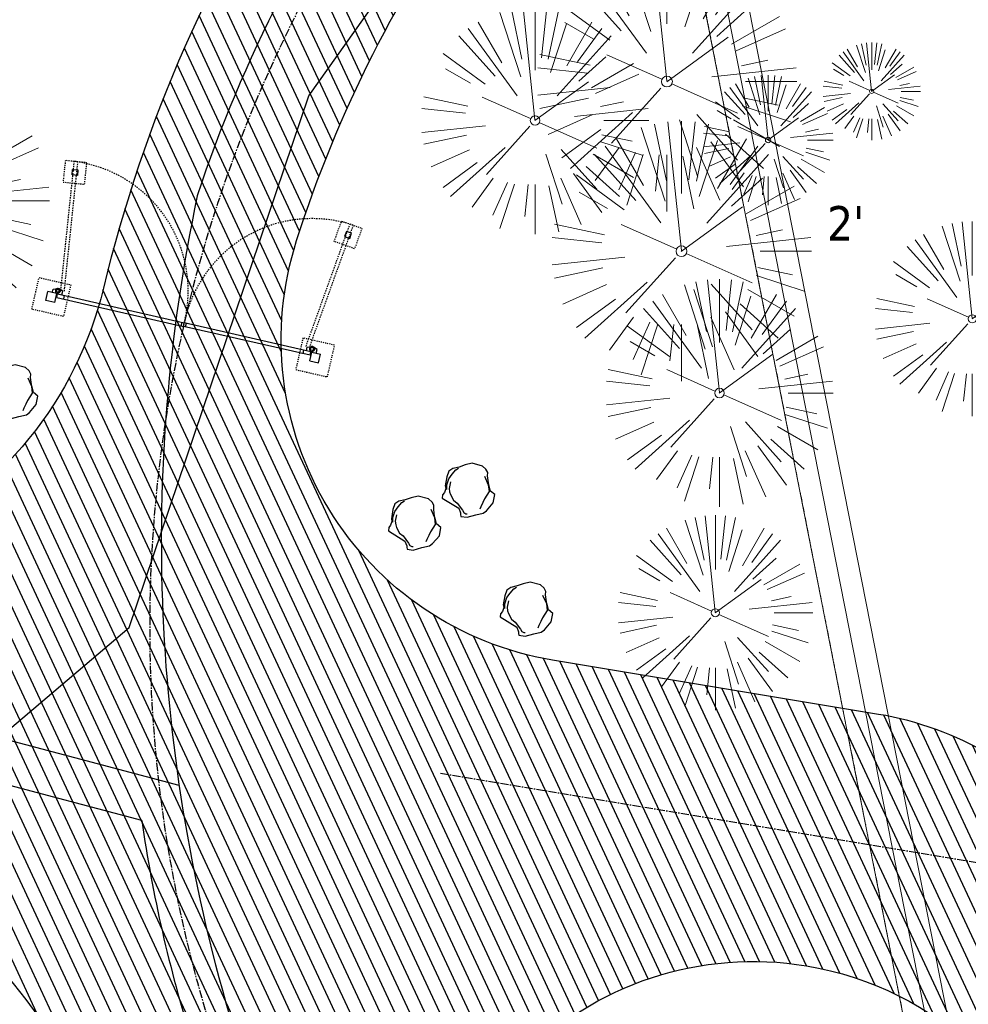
# Model space of a CAD drawing. Header units: feet. Extents: x 1134296 to 1140710, y 647902 to 649877.
# Tile 15 of 66: x 1134699 to 1134786, y 648396 to 648487. Entities that reach past the tile are written whole.
import ezdxf
from ezdxf.lldxf.tags import DXFTag

# ---------------------------------------------------------------- set-up
doc = ezdxf.new("R2010")
doc.units = ezdxf.units.FT
doc.header["$MEASUREMENT"] = 0
for name, pattern in [('CENTER2', [1.125, 0.75, -0.125, 0.125, -0.125]), ('DASHED4', [0.1875, 0.125, -0.0625]), ('DASHED8', [0.09375, 0.0625, -0.03125]), ('PHANTOM2', [1.25, 0.625, -0.125, 0.125, -0.125, 0.125, -0.125])]:
    doc.linetypes.add(name, pattern=pattern)
for name, color, linetype in [('C-FENCE-FOOTING', 7, 'DASHED8'), ('C-PRKG-ASPH', 5, 'Continuous'), ('C-ROAD-ASPHALT', 1, 'Continuous'), ('C-ROAD-CNTR', 1, 'CENTER2'), ('C-SITE-GATE', 1, 'Continuous'), ('C-UTIL-ELEC-MEP', 7, 'UGE (.5x)'), ('C-UTIL-WATER-MEP', 7, 'WATER (.5x)'), ('G-TEXT-ST02', 2, 'Continuous'), ('G-XREF', 7, 'Continuous'), ('L-BARRIERROCK', 6, 'Continuous')]:
    doc.layers.add(name, color=color, linetype=linetype)
for name, color, linetype, lineweight in [('V-SITE-ROCK', 8, 'Continuous', 18), ('V-SITE-VEGE', 8, 'Continuous', 18), ('V-UTIL-WATR-LINE', 8, 'WATER', 15)]:
    doc.layers.add(name, color=color, linetype=linetype, lineweight=lineweight)
doc.styles.add('SEI Annotative', font='tahoma.ttf', dxfattribs={"height": 0.1})
doc.styles.get("Standard").update_dxf_attribs({"font": 'arial.ttf'})
tags = doc.linetypes.add('UGE (.5x)', pattern='A,0.75,-0.2,["UGE",Standard,S=0.08,R=0,X=-0.1,Y=-0.04],-0.2', length=1.15).pattern_tags.tags
tags[6] = DXFTag(74, 10)
tags = doc.linetypes.add('WATER', pattern='A,1.5,-0.2,["W",Standard,S=0.08,R=0,X=-0.1,Y=-0.04],-0.05', length=1.75).pattern_tags.tags
tags[6] = DXFTag(74, 10)
tags = doc.linetypes.add('WATER (.5x)', pattern='A,0.75,-0.2,["W",Standard,S=0.08,R=0,X=-0.1,Y=-0.04],-0.05', length=1).pattern_tags.tags
tags[6] = DXFTag(74, 10)
pattern_1 = [(115, (0, 0), (-1.132884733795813, -0.5282728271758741), [])]

# ---------------------------------------------------------------- blocks, each defined once
blk = doc.blocks.new('V-SITE-VEGE-Coniferious Tree 2')
at = {"color": 0, "linetype": 'ByBlock'}
for p, q in [((-0.0003172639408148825, 0.0025937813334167), (-0.05229705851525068, 0.4972664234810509)), ((-3.601054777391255e-05, 0.2219193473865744), (-3.601054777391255e-05, 0.5000060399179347)), ((0.02890183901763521, 0.2753366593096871), (0.05222503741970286, 0.4972664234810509)), ((-0.06264093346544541, 0.1926377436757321), (-0.1545378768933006, 0.4755369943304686)), ((-0.0574950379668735, 0.2703678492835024), (-0.1039851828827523, 0.4890788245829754)), ((0.0571938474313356, 0.2692740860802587), (0.1039131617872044, 0.4890788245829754)), ((-0.1460065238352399, 0.2528363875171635), (-0.2500390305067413, 0.4330260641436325)), ((0.06850648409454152, 0.2109817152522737), (0.1382469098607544, 0.425630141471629)), ((0.139142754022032, 0.2410654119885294), (0.2499670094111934, 0.4330260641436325)), ((-0.07913071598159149, 0.1088658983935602), (-0.2939353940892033, 0.4045257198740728)), ((0.1868724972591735, 0.2572635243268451), (0.2938633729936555, 0.4045257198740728)), ((-0.1756943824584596, 0.1950752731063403), (-0.3346129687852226, 0.3715878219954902)), ((0.09777767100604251, 0.108636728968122), (0.3345409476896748, 0.3715878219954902)), ((-0.2201011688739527, 0.1598873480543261), (-0.4045617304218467, 0.2938993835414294)), ((0.1919663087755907, 0.1728666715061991), (0.3115823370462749, 0.2805763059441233)), ((0.2487690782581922, 0.143647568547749), (0.4329900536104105, 0.2500030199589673)), ((-0.2844040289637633, 0.1641894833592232), (-0.393144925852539, 0.2269610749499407)), ((0.2658942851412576, 0.1183972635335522), (0.4567507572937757, 0.2033670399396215)), ((-0.0009318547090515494, -0.0006770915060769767), (0.2349564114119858, 0.1707208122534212)), ((-0.2961437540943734, 0.06292784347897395), (-0.4891148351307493, 0.1039491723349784)), ((-0.01992166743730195, 0.008854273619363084), (-0.2318825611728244, 0.1032199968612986)), ((0.2872695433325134, 0.06106323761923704), (0.3884790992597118, 0.08257391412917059)), ((-0.3060292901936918, 0.03215663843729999), (-0.4973024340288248, 0.05226104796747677)), ((0.173080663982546, 0.01818771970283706), (0.497230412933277, 0.05226104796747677)), ((0.3024988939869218, 0), (0.4999700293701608, 0)), ((-0.2182782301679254, -0.02292736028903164), (-0.4973024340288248, -0.05226104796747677)), ((-0.02300503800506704, -0.02554197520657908), (-0.2137781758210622, -0.2373882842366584)), ((0.01849546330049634, -0.008260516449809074), (0.2719985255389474, -0.1211160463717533)), ((-0.302185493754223, -0.0642195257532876), (-0.4891148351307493, -0.1039491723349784)), ((0.2936342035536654, -0.06241742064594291), (0.4274066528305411, -0.09084484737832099)), ((0.2891445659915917, -0.09395946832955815), (0.4755009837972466, -0.1545018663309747)), ((-0.2881436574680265, -0.1282723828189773), (-0.4568227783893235, -0.2033670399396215)), ((-0.1320480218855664, -0.1188660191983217), (-0.3716238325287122, -0.3345769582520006)), ((0.04781873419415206, -0.1473038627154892), (0.1192466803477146, -0.3671294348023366)), ((0.1143820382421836, -0.1271057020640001), (0.2718110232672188, -0.301920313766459)), ((0.2555295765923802, -0.1475434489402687), (0.4329900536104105, -0.2500030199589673)), ((-0.254528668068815, -0.1848980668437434), (-0.4045617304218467, -0.2938993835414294)), ((0.2253521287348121, -0.2029399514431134), (0.3715518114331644, -0.3345769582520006)), ((-0.1842986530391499, -0.2536176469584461), (-0.2766747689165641, -0.3807650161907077)), ((0.1131111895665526, -0.2541280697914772), (0.2033310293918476, -0.4567867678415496)), ((0.1688618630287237, -0.2324611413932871), (0.2938633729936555, -0.4045257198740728)), ((-0.1213812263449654, -0.2725449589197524), (-0.1855903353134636, -0.4167758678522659)), ((-0.09098502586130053, -0.2799408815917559), (-0.1545378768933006, -0.4755369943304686)), ((-0.02966136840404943, -0.2817638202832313), (-0.04434904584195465, -0.4216092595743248)), ((-3.601054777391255e-05, -0.2817638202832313), (-3.601054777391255e-05, -0.5000060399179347)), ((0.06104806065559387, -0.2873055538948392), (0.1039131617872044, -0.4890788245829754))]:
    blk.add_line(p, q, dxfattribs=at)
blk.add_circle((-3.601054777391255e-05, 0), 0.02083358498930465)
blk = doc.blocks.new('C_XBASE-PACTOLA_02403811')
at = {"layer": 'V-UTIL-WATR-LINE', "flags": 128}
for points in [[(1134858.557610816, 648010.4898877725), (1134826.551, 648169.775), (1134826.363, 648170.821), (1134717.163755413, 648725.1374681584), (1134629.625, 649043.227), (1134625.054, 649060.913), (1134616.072228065, 649112.68400944), (1134604.908, 649127.2305)], [(1134860.518417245, 648010.8838904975), (1134828.515838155, 648170.1489383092), (1134828.328508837, 648171.1912067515), (1134719.111722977, 648725.5967178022), (1134719.100313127, 648725.6381777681)]]:
    blk.add_lwpolyline(points, dxfattribs=at)
at = {"layer": 'V-UTIL-WATR-LINE', "ltscale": 0.75, "flags": 128}
blk.add_lwpolyline([(1134856.596804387, 648010.0958850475), (1134824.586161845, 648169.4010616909), (1134824.397491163, 648170.4507932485), (1134715.215787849, 648724.6782185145), (1134627.692539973, 649042.7114006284), (1134623.097313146, 649060.4911384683), (1134614.185837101, 649111.8569618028), (1134603.321415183, 649126.0128183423)], dxfattribs=at)
at = {"layer": 'V-UTIL-WATR-LINE', "linetype": 'PHANTOM2', "ltscale": 0.75, "flags": 128}
blk.add_lwpolyline([(1134856.596804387, 648010.0958850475), (1134824.586161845, 648169.4010616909), (1134824.397491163, 648170.4507932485), (1134715.215787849, 648724.6782185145), (1134627.692539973, 649042.7114006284), (1134623.097313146, 649060.4911384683), (1134614.185837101, 649111.8569618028), (1134603.321415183, 649126.0128183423)], dxfattribs=at)
at = {"layer": 'V-SITE-VEGE', "rotation": 8.537736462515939e-07}
for p, xscale, yscale, zscale in [((1134758.344, 648481.228), 23.99971008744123, 23.99971008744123, 23.99971008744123), ((1134689.329, 648470.22), 23.99971008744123, 23.99971008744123, 23.99971008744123), ((1134767.684, 648475.832), 11.99985504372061, 11.99985504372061, 11.99985504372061), ((1134759.685, 648465.563), 23.99971008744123, 23.99971008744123, 23.99971008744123)]:
    blk.add_blockref('V-SITE-VEGE-Coniferious Tree 2', p, dxfattribs=dict(at, xscale=xscale, yscale=yscale, zscale=zscale))
at = {"layer": 'V-SITE-VEGE'}
for p, xscale, yscale, zscale in [((1134746.162, 648477.634), 20.99974632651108, 20.99974632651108, 20.99974632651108), ((1134777.25, 648480.322), 8.999891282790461, 8.999891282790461, 8.999891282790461), ((1134786.542, 648459.321), 17.99978256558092, 17.99978256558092, 17.99978256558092), ((1134763.197, 648452.473), 20.99974632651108, 20.99974632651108, 20.99974632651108), ((1134762.813, 648432.187), 17.99978256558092, 17.99978256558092, 17.99978256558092)]:
    blk.add_blockref('V-SITE-VEGE-Coniferious Tree 2', p, dxfattribs=dict(at, xscale=xscale, yscale=yscale, zscale=zscale))
at = {"layer": 'V-SITE-ROCK', "style": 'SEI Annotative'}
blk.add_text("2'", height=3.2, dxfattribs=at).set_placement((1134773.132731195, 648466.5317688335))
blk = doc.blocks.new("5'_BarrierRock")
at = {"layer": 'L-BARRIERROCK', "flags": 128}
for points in [[(3.796977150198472, 25.21031587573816), (-3.971151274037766, 23.41838866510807), (-10.84293678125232, 21.02912666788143), (-17.7147222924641, 19.53586684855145), (-22.19627771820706, 16.54930863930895), (-24.28770915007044, 10.27760197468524), (-26.0803419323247, 0.1233349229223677), (-25.48279766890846, -2.863184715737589), (-26.97668484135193, -7.044335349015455), (-29.06806322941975, -9.732226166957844), (-29.36686187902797, -13.31608058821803), (-11.14168239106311, -24.66494006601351), (-9.05030400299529, -29.74205430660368), (-9.05030400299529, -31.53398151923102), (-8.751505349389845, -33.62457612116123), (-1.87971984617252, -34.52053972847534), (7.680988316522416, -31.83264891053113), (16.04666099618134, -30.04072169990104), (19.63192655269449, -27.3528308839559), (27.10125632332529, -18.69186222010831), (28.89388910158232, -9.433597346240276), (24.11353502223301, -5.551075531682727), (22.02210359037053, 1.616633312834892), (21.42455933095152, 6.096412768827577), (20.82701507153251, 11.17356558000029), (21.12581372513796, 15.05604882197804), (19.03438229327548, 18.63990324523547), (15.15031808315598, 22.22375766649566), (3.796977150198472, 25.21031587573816)], [(-24.28770915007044, -3.759148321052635), (-24.28770915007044, 1.317965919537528), (-22.19627771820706, 8.187007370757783), (-18.61101215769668, 13.26412161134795), (-14.42820234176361, 18.04260703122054), (-11.44048104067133, 19.83453424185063)], [(-20.40364493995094, 4.603152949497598), (-21.8975321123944, -2.56455589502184), (-21.29998785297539, -6.447039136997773), (-20.40364493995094, -9.433597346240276), (-17.11717803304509, -15.70534258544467), (-12.93431516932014, -18.99052961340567), (-6.958872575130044, -26.75553466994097), (-5.46498540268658, -29.44342548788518), (-3.373607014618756, -30.63801791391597), (-1.87971984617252, -30.63801791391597)], [(17.54049512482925, 10.8748981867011), (21.62729471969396, 1.526720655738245), (22.61964785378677, -6.148371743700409), (17.24174951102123, -14.21204419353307), (15.44911673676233, -18.39319482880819), (13.35768530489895, -22.87301285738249), (12.1625967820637, -25.56090367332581)]]:
    blk.add_lwpolyline(points, dxfattribs=at)
blk = doc.blocks.new('C_PBASE-PACTOLA_02403811')
at = {"layer": 'C-FENCE-FOOTING', "linetype": 'DASHED8', "ltscale": 0.5}
for points in [[(1134702.7844033, 648473.9424228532), (1134702.575894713, 648471.9533215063), (1134704.56499606, 648471.7448129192), (1134704.773504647, 648473.7339142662)], [(1134730.17270929, 648467.6750741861), (1134729.495421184, 648465.7932450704), (1134727.613592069, 648466.4705331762), (1134728.290880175, 648468.3523622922)], [(1134703.284810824, 648462.4646065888), (1134702.615609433, 648459.5401973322), (1134699.691200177, 648460.2093987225), (1134700.360401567, 648463.1338079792)], [(1134724.730478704, 648457.5571297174), (1134724.061277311, 648454.6327204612), (1134726.985686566, 648453.9635190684), (1134727.654887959, 648456.8879283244)]]:
    blk.add_lwpolyline(points, close=True, dxfattribs=at)
at = {"layer": 'C-ROAD-ASPHALT'}
for points in [[(1134908.591667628, 648295.0830355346), (1134902.184156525, 648308.9168658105, -0.3857361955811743), (1134904.185026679, 648315.3273695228, 0.505251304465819), (1134911.81168753, 648388.9938571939, -0.385736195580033), (1134911.166532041, 648395.6783028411), (1134920.272188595, 648407.9060613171, 0.1193298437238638), (1134891.694190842, 648420.0744804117), (1134806.6862802, 648434.2302502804), (1134804.222364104, 648419.4339967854, -0.4142135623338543), (1134798.46897424, 648415.3232176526, -0.09206076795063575), (1134788.173461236, 648419.0651973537, 0.0920607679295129), (1134777.877948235, 648422.8071770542), (1134747.786053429, 648427.818168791, -0.457206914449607), (1134724.139640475, 648466.5491939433, -0.1597602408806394), (1134766.878830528, 648525.6151487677), (1134870.936117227, 648601.0988607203, 0.1112368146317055), (1134916.811965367, 648653.2299950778), (1134952.321656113, 648718.215074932, 0.01915469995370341)], [(1134742.07570745, 648205.3474165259, -0.3616510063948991), (1134727.411149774, 648247.6528264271, 0.1404834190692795), (1134736.889002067, 648364.0920688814, -0.5249805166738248), (1134771.231154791, 648399.5835374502, -0.3046973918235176), (1134795.562167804, 648376.6182453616), (1134801.464805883, 648350.5583730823, 0.1721831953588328), (1134817.907219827, 648324.5505255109, -0.3857361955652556), (1134819.03336879, 648317.9301155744), (1134810.834437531, 648305.0767664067)]]:
    blk.add_lwpolyline(points, format="xyb", dxfattribs=at)
for points in [[(1134633.649625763, 648994.1535019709), (1134723.234794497, 649000.6014174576, -0.3003133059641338), (1134907.703644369, 648897.0203221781), (1134943.5624042, 648827.4079753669, -0.2429416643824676), (1134943.472635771, 648735.6471404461, -0.01448214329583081), (1134938.281078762, 648725.8872446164), (1134902.771388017, 648660.9021647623, -0.1112368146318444), (1134861.541195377, 648614.0501326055), (1134757.483908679, 648538.5664206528, 0.1783965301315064), (1134706.299016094, 648462.144128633, -0.4786295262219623), (1134656.994557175, 648438.877100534, -0.1281532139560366), (1134626.710174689, 648464.732186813), (1134623.062749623, 648469.9579645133, -0.1042089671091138), (1134584.046954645, 648561.8052956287), (1134566.403948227, 648651.5934078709, -0.01381007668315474), (1134561.903038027, 648678.391101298), (1134552.825444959, 648743.3771249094, -0.09433329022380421), (1134558.209758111, 648852.4537669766), (1134566.77306571, 648887.8397463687, -0.03644235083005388), (1134590.864287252, 648962.9741265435, -0.2864198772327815)], [(1134661.499773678, 648419.805711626, 0.01473642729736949), (1134666.861855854, 648418.1955271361, -0.2575869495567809), (1134708.624534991, 648377.9849734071, -0.1698424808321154), (1134704.112198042, 648253.9264793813), (1134702.882206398, 648250.7817127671, -0.5197538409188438), (1134679.029421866, 648244.961863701, -0.09218706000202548), (1134665.447166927, 648262.190270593), (1134659.15436205, 648274.1677188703), (1134684.537608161, 648273.1557157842), (1134646.406726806, 648345.7323595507), (1134635.783647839, 648340.1511237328, -0.4142135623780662), (1134622.280052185, 648344.3526596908, -0.2721985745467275), (1134625.184309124, 648405.1045634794), (1134626.923202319, 648407.7628030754, -0.3404876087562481)]]:
    blk.add_lwpolyline(points, format="xyb", close=True, dxfattribs=at)
at = {"layer": 'C-ROAD-CNTR', "flags": 128}
for points in [[(1134682.815781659, 648422.2458494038), (1134669.21986276, 648425.8462855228, -0.1774687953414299), (1134620.150062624, 648460.1534391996), (1134616.502637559, 648465.3792168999, -0.1042089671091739), (1134576.197064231, 648560.2628234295), (1134558.554057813, 648650.0509356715, -0.01381007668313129), (1134553.979962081, 648677.2843639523), (1134544.902369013, 648742.2703875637, -0.09433329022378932), (1134550.434197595, 648854.3354307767), (1134558.997505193, 648889.7214101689, -0.1428635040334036), (1134712.374228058, 649156.8312964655), (1134786.199238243, 649227.8108874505, -0.04164346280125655), (1134812.006441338, 649248.7876063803), (1134833.030879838, 649263.1487701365, -0.2654684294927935), (1134926.96397912, 649270.7084407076), (1134949.260464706, 649260.2481514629, -0.03670103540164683), (1135013.162783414, 649224.3333579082), (1135075.321908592, 649183.1273199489, -0.3025232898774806), (1135105.389164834, 649111.5845632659), (1135099.687602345, 649081.8875520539, -0.04927264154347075), (1135094.100293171, 649063.036833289), (1135036.844839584, 648922.3955038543, -0.009218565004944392), (1135029.58001939, 648905.4517031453), (1134962.363987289, 648756.3352782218, -0.01915469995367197), (1134945.301367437, 648722.0511597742), (1134909.791676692, 648657.06607992, -0.111236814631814), (1134866.238656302, 648607.5744966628), (1134762.181369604, 648532.0907847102, 0.3229446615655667), (1134716.395894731, 648393.2215671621), (1134719.721086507, 648382.7059234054, -0.1714240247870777), (1134715.287797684, 648249.5554414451), (1134707.163513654, 648228.7837741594, -0.02272318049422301), (1134688.713657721, 648187.2766264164, 0.05045028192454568), (1134653.344169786, 648094.1277041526)], [(1134737.419501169, 648417.3791961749), (1134887.094880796, 648392.454807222, -1), (1134874.611039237, 648317.4871228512), (1134840.086447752, 648323.2362604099, -0.3046973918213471), (1134809.267164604, 648352.3256303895), (1134799.634421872, 648394.8537410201)]]:
    blk.add_lwpolyline(points, format="xyb", dxfattribs=at)
at = {"layer": 'C-SITE-GATE'}
for p, q in [((1134700.98889291, 648461.0237793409), (1134701.174782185, 648461.8361152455)), ((1134701.98711809, 648461.6502259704), (1134701.174782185, 648461.8361152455)), ((1134701.801228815, 648460.8378900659), (1134701.98711809, 648461.6502259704)), ((1134701.98711809, 648461.6502259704), (1134701.987041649, 648461.6502434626)), ((1134701.99399597, 648461.306702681), (1134702.06835168, 648461.6316370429)), ((1134702.06835168, 648461.6316370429), (1134713.765988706, 648458.9548314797)), ((1134701.801228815, 648460.8378900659), (1134700.98889291, 648461.0237793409)), ((1134701.993995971, 648461.3067026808), (1134713.691632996, 648458.629897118)), ((1134702.643864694, 648461.1579912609), (1134702.718220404, 648461.4829256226)), ((1134713.48854902, 648458.6763694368), (1134713.56290473, 648459.0013037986)), ((1134713.691632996, 648458.629897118), (1134713.765988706, 648458.9548314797)), ((1134725.463625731, 648456.2780259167), (1134713.765988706, 648458.9548314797)), ((1134713.894716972, 648458.583424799), (1134713.969072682, 648458.9083591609)), ((1134725.389270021, 648455.9530915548), (1134713.691632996, 648458.629897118)), ((1134724.739401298, 648456.101802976), (1134724.813757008, 648456.4267373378)), ((1134725.358970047, 648455.4471010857), (1134725.544859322, 648456.2594369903)), ((1134725.389270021, 648455.953091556), (1134725.463625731, 648456.2780259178)), ((1134725.544859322, 648456.2594369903), (1134726.357195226, 648456.0735477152)), ((1134725.544859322, 648456.2594369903), (1134725.544935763, 648456.2594194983)), ((1134725.358970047, 648455.4471010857), (1134726.171305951, 648455.2612118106)), ((1134726.171305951, 648455.2612118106), (1134726.357195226, 648456.0735477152))]:
    blk.add_line(p, q, dxfattribs=at)
at = {"layer": 'C-SITE-GATE', "linetype": 'DASHED4', "flags": 128}
for points in [[(1134702.361851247, 648461.9181434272), (1134703.612902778, 648473.8527515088)], [(1134702.693368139, 648461.8833919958), (1134703.94441967, 648473.8180000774)], [(1134725.010296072, 648456.7765420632), (1134729.074024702, 648468.0675167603)], [(1134725.323934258, 648456.6636607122), (1134729.387662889, 648467.9546354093)]]:
    blk.add_lwpolyline(points, dxfattribs=at)
at = {"layer": 'C-SITE-GATE'}
for points in [[(1134703.452125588, 648473.11831913), (1134703.949400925, 648473.0661919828), (1134703.897273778, 648472.5689166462), (1134703.399998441, 648472.6210437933)], [(1134729.213040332, 648467.2233713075), (1134728.742583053, 648467.3926933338), (1134728.573261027, 648466.9222360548), (1134729.043718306, 648466.7529140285)]]:
    blk.add_lwpolyline(points, close=True, dxfattribs=at)
for points in [[(1134701.655305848, 648462.0681049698), (1134702.052131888, 648462.1312589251, -0.9778305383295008), (1134702.134275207, 648461.6804636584), (1134701.98711809, 648461.6502259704), (1134701.580950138, 648461.743170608)], [(1134702.548877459, 648461.8636262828), (1134702.219007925, 648462.0930721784, 0.9778305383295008), (1134701.948991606, 648461.7228626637), (1134702.068353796, 648461.6316365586), (1134702.474521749, 648461.538691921)], [(1134725.131811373, 648456.6959054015), (1134725.528637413, 648456.759059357, -0.9778305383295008), (1134725.610780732, 648456.3082640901), (1134725.463623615, 648456.2780264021), (1134725.057455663, 648456.3709710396)], [(1134726.025382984, 648456.4914267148), (1134725.695513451, 648456.7208726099, 0.9778305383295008), (1134725.425497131, 648456.3506630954), (1134725.544859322, 648456.2594369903), (1134725.951027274, 648456.1664923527)]]:
    blk.add_lwpolyline(points, format="xyb", close=True, dxfattribs=at)
for centre in [(1134702.088149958, 648461.9049404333), (1134725.564655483, 648456.532740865)]:
    blk.add_circle(centre, 0.1458333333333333, dxfattribs=at)
at = {"layer": 'C-SITE-GATE', "linetype": 'DASHED4'}
for centre, start, end in [((1134702.088149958, 648461.9049404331), 345.8223132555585, 82.72735274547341), ((1134725.564655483, 648456.5327408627), 71.49415833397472, 168.3991978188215)]:
    blk.add_arc(centre, 12.04471089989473, start, end, dxfattribs=at)
at = {"layer": 'C-UTIL-ELEC-MEP'}
blk.add_lwpolyline([(1134561.89461308, 648493.8446214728), (1134595.285468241, 648492.1844378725), (1134620.611008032, 648455.069243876), (1134649.925945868, 648431.1717475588), (1134694.111503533, 648418.4795962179), (1134708.67072589, 648430.8332975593), (1134725.261490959, 648479.9096068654), (1134754.464708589, 648520.9821663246), (1134857.364855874, 648597.6807489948), (1134892.607391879, 648628.3029507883), (1134942.693541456, 648644.7073661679)], dxfattribs=at)
at = {"layer": 'C-UTIL-WATER-MEP', "flags": 128}
for points in [[(1134713.292159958, 648416.2441137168), (1134669.731849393, 648427.7796426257, -0.1774687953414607), (1134621.79009064, 648461.2981261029), (1134618.142665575, 648466.5239038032, -0.1042089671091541), (1134578.159536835, 648560.6484414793), (1134560.516530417, 648650.4365537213, -0.01381007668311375), (1134555.960731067, 648677.5610482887), (1134546.883138, 648742.5470719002, -0.09433329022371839), (1134552.378087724, 648853.8650148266), (1134560.941395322, 648889.2509942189, -0.1428635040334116), (1134713.760384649, 649155.3895718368), (1134787.585394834, 649226.3691628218, -0.04164346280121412), (1134813.134525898, 649247.1361145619), (1134834.158964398, 649261.4972783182, -0.2654684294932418), (1134926.114524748, 649268.8977979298), (1134948.411010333, 649258.437508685, -0.03670103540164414), (1135012.057719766, 649222.6663743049), (1135074.216844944, 649181.4603363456, -0.302523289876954), (1135103.425036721, 649111.961658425), (1135097.723474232, 649082.264647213, -0.04927264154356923), (1135092.247911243, 649063.7909428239), (1135034.992457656, 648923.1496133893, -0.009218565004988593), (1135027.756696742, 648906.273587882), (1134960.540664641, 648757.1571629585, -0.01915469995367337), (1134943.546295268, 648723.0101809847), (1134908.036604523, 648658.0251011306, -0.1112368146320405), (1134865.064291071, 648609.1934056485), (1134761.007004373, 648533.7096936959, 0.1574684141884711), (1134714.965670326, 648470.6755079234, 0.1574684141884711)], [(1134709.845560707, 648413.0189530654), (1134668.707876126, 648423.9129284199, -0.1774687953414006), (1134618.510034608, 648459.0087522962), (1134614.862609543, 648464.2345299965, -0.1042089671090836), (1134574.234591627, 648559.8772053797), (1134556.591585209, 648649.6653176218, -0.01381007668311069), (1134551.999193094, 648677.0076796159), (1134542.921600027, 648741.9937032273, -0.09433329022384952), (1134548.490307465, 648854.8058467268), (1134557.053615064, 648890.191826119, -0.0889232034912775), (1134635.562402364, 649068.4731093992, -0.07678502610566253)], [(1134714.965670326, 648470.6755079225, 0.1259688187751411), (1134718.30282756, 648393.8245656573), (1134721.628019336, 648383.3089219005, -0.1115098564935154), (1134729.109086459, 648294.6305400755, -0.1115098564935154)], [(1134709.845560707, 648413.0189530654, 0.0412554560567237), (1134714.488961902, 648392.618568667), (1134717.814153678, 648382.1029249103, -0.1180041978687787), (1134724.384645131, 648290.1616247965, -0.1180041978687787)]]:
    blk.add_lwpolyline(points, format="xyb", dxfattribs=at)
at = {"layer": 'L-BARRIERROCK', "xscale": 0.08333333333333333, "yscale": 0.08333333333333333, "zscale": 0.08333333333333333}
for p in [(1134697.845165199, 648452.9691616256), (1134740.044290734, 648443.8833010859), (1134735.066518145, 648440.8553847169), (1134745.402631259, 648432.9039632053)]:
    blk.add_blockref("5'_BarrierRock", p, dxfattribs=at)
blk = doc.blocks.new('C_PHTCH-PACTOLA_02403811')
at = {"layer": 'C-PRKG-ASPH'}
h = blk.add_hatch(dxfattribs=at)
h.set_pattern_fill('ANSI31', color=256, scale=10, angle=70)
h.set_pattern_definition(pattern_1)
edge = h.paths.add_edge_path(flags=16)
edge.add_arc((1135093.567290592, 648760.3570235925), 541.9999999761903, 143.5703577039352, 153.2664360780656, ccw=False)
edge.add_arc((1135093.567290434, 648760.3570237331), 541.9999997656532, 133.8742793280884, 143.5703577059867, ccw=False)
edge.add_line((1134717.918854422, 649151.0643979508), (1134791.743864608, 649222.0439889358))
edge.add_arc((1134924.814897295, 649083.6384245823), 191.9999999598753, 124.33581191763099, 133.8742793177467, ccw=False)
edge.add_line((1134816.518779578, 649242.1816391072), (1134837.543218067, 649256.5428028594))
edge.add_arc((1134886.614896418, 649184.7029087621), 87.00000000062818, 64.86660358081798, 124.33581191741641, ccw=False)
edge.add_line((1134923.566161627, 649263.4658695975), (1134945.862647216, 649253.0055803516))
edge.add_arc((1134736.896871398, 648807.5874571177), 491.9999999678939, 56.45911934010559, 64.86660355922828, ccw=False)
edge.add_line((1135008.742528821, 649217.6654234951), (1135070.901654, 649176.4593855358))
edge.add_arc((1135036.644680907, 649124.7828938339), 62.00000000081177, -10.868034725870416, 56.45911933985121, ccw=False)
edge.add_line((1135097.532652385, 649113.0929439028), (1135091.831089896, 649083.3959326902))
edge.add_arc((1135001.481196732, 649100.7423100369), 92.00000001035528, 337.8486329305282, 349.13196525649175, ccw=False)
edge.add_line((1135086.690765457, 649066.0532714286), (1135029.43531187, 648925.4119419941))
edge.add_arc((1134573.749357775, 649110.9228871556), 491.9999995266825, 335.73595333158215, 337.84863296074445, ccw=False)
edge.add_line((1135022.286728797, 648908.7392420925), (1134970.105907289, 648792.9779079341))
edge.add_line((1134970.105907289, 648792.9779079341), (1134955.070696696, 648759.622817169))
edge.add_arc((1134506.533324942, 648961.8064625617), 492.0000003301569, 331.3465562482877, 335.7359533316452, ccw=False)
edge.add_line((1134938.281078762, 648725.8872446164), (1134902.771388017, 648660.9021647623))
edge.add_arc((1134778.161263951, 648728.9926705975), 142.0000000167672, 305.95733191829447, 331.34655630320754, ccw=False)
edge.add_line((1134861.541195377, 648614.0501326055), (1134757.483908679, 648538.5664206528))
edge.add_arc((1134835.579196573, 648430.9089730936), 133.0000000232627, 125.9573319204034, 166.4171722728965)
edge.add_arc((1134672.277915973, 648470.363906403), 35.00000000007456, 244.10855969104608, 346.41717227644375, ccw=False)
edge.add_arc((1134691.461854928, 648509.9128519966), 78.95614352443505, 214.9055155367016, 244.1168481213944, ccw=False)
edge.add_line((1134626.710174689, 648464.732186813), (1134623.062749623, 648469.9579645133))
edge.add_arc((1134821.506139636, 648608.4650796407), 241.9999999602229, 191.1167612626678, 214.9138039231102, ccw=False)
edge.add_line((1134584.046954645, 648561.8052956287), (1134566.403948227, 648651.5934078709))
edge.add_arc((1135049.172208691, 648746.4554480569), 491.9999999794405, 187.9519260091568, 191.1167612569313, ccw=False)
edge.add_line((1134561.903038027, 648678.391101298), (1134552.825444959, 648743.3771249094))
edge.add_arc((1134842.017716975, 648783.7730382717), 292.0000000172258, 166.3961174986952, 187.9519260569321, ccw=False)
edge.add_line((1134558.209758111, 648852.4537669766), (1134566.77306571, 648887.8397463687))
edge.add_arc((1135093.567290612, 648760.357023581), 542.0000000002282, 158.0478401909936, 166.396117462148, ccw=False)
edge.add_arc((1135093.567290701, 648760.357023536), 542.0000000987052, 153.2664360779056, 158.0478401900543, ccw=False)
edge = h.paths.add_edge_path()
edge.add_line((1134664.934415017, 648091.0186503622), (1134641.753924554, 648097.236757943))
edge.add_arc((1135131.441785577, 647965.8792352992), 506.9999999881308, 154.1154939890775, 164.9840567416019, ccw=False)
edge.add_arc((1135131.44177555, 647965.8792402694), 506.9999887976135, 153.4314984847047, 154.115493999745, ccw=False)
edge.add_arc((1134241.513528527, 648410.9103548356), 488.0000000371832, 333.4314984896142, 338.6383717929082)
edge.add_line((1134695.987914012, 648233.1548120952), (1134704.112198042, 648253.9264793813))
edge.add_arc((1134529.027803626, 648322.4060737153), 188.0000000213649, 338.6383717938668, 377.1954705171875)
edge.add_arc((1134651.306425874, 648360.2470375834), 60.00000000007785, 17.1954705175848, 74.97265706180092)
edge.add_line((1134666.863224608, 648418.1951696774), (1134661.500576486, 648419.8056636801))
edge.add_arc((1134691.489318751, 648509.9450223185), 94.99699278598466, 223.9418846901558, 251.5980721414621, ccw=False)
edge.add_arc((1134691.535842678, 648509.9839590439), 95.05751145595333, 214.9165962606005, 223.9393241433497, ccw=False)
edge.add_line((1134613.590003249, 648455.5746160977), (1134609.942525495, 648460.8004692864))
edge.add_arc((1134821.506139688, 648608.4650796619), 258.0000000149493, 191.1167612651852, 214.9138039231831, ccw=False)
edge.add_line((1134568.347173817, 648558.7203512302), (1134550.704167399, 648648.5084634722))
edge.add_arc((1135049.172208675, 648746.4554480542), 507.9999999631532, 187.9519260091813, 191.1167612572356, ccw=False)
edge.add_line((1134546.056886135, 648676.177626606), (1134536.979293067, 648741.163650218))
edge.add_arc((1134842.01771694, 648783.7730382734), 307.9999999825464, 166.3961174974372, 187.9519260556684, ccw=False)
edge.add_line((1134542.658637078, 648856.2170945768), (1134551.221944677, 648891.6030739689))
edge.add_arc((1135093.567290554, 648760.3570237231), 557.9999999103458, 163.9213237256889, 166.3961174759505, ccw=False)
edge.add_arc((1134538.177323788, 648920.4382053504), 19.99999999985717, 343.9213237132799, 402.7699397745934)
edge.add_line((1134552.859048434, 648934.0193305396), (1134533.446357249, 648955.005204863))
edge.add_arc((1135093.567290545, 648760.3570234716), 592.9783928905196, 146.0187423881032, 160.8370986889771, ccw=False)
edge.add_line((1134601.857481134, 649091.7855040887), (1134616.582948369, 649064.0343807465))
edge.add_arc((1134620.999668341, 649066.3780071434), 5.000000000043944, 207.9515834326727, 327.0740857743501)
edge.add_arc((1135093.567290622, 648760.3570235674), 558.0000000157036, 133.8742793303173, 147.0740857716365, ccw=False)
edge.add_line((1134706.829601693, 649162.5981949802), (1134780.654611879, 649233.5777859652))
edge.add_arc((1134924.814897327, 649083.6384245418), 208.0000000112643, 124.3358119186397, 133.8742793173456, ccw=False)
edge.add_line((1134807.494103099, 649255.3935736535), (1134828.518541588, 649269.7547374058))
edge.add_arc((1134886.614896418, 649184.7029087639), 102.9999999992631, 64.86660357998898, 124.33581191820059, ccw=False)
edge.add_line((1134930.361796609, 649277.9510118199), (1134952.658282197, 649267.4907225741))
edge.add_arc((1134736.896871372, 648807.5874570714), 508.0000000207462, 56.4591193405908, 64.86660355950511, ccw=False)
edge.add_line((1135017.583038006, 649231.0012923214), (1135079.742163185, 649189.7952543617))
edge.add_arc((1135036.644680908, 649124.782893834), 77.99999999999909, -10.868034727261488, 56.45911934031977, ccw=False)
edge.add_line((1135113.245677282, 649110.0761826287), (1135107.544114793, 649080.3791714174))
edge.add_arc((1135001.481196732, 649100.7423100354), 108.0000000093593, 337.84863293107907, 349.131965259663, ccw=False)
edge.add_line((1135101.509820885, 649060.0203951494), (1135044.254367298, 648919.3790657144))
edge.add_arc((1134573.749357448, 649110.9228872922), 507.9999998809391, 335.7359533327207, 337.84863295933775, ccw=False)
edge.add_line((1135036.873309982, 648902.1641641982), (1134969.657277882, 648753.0477392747))
edge.add_arc((1134506.53332524, 648961.8064624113), 507.9999999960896, 331.346556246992, 335.73595333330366, ccw=False)
edge.add_line((1134952.321656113, 648718.215074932), (1134916.811965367, 648653.2299950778))
edge.add_arc((1134778.161263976, 648728.9926705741), 157.9999999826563, 305.9573319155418, 331.3465563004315, ccw=False)
edge.add_line((1134870.936117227, 648601.0988607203), (1134766.878830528, 648525.6151487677))
edge.add_arc((1134835.579196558, 648430.9089731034), 117.0000000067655, 125.9573319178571, 162.264860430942)
edge.add_arc((1134752.713885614, 648457.4106757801), 29.99999999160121, 162.264860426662, 196.8024120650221)
edge.add_arc((1134835.579196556, 648430.9089731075), 113.0000000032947, 170.9217318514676, 197.5476736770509)
edge.add_line((1134727.837491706, 648396.8395581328), (1134731.162683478, 648386.3239143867))
edge.add_arc((1134529.027802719, 648322.4060734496), 212.0000009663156, 11.340079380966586, 17.54767372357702, ccw=False)
edge.add_arc((1134529.055568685, 648322.403813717), 211.9732215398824, -20.64909134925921, 11.342153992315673, ccw=False)
edge.add_arc((1134759.869013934, 648235.3149369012), 34.72371615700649, 159.1871917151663, 239.4135572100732)
edge.add_line((1134742.200276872, 648205.422593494), (1134709.513, 648185.696))
edge.add_line((1134709.513, 648185.696), (1134698.996135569, 648181.0065459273))
edge.add_arc((1135131.441785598, 647965.8792352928), 483.0000000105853, 153.5511843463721, 164.9840567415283)
h = blk.add_hatch(dxfattribs=at)
h.set_pattern_fill('ANSI31', color=256, scale=10, angle=70)
h.set_pattern_definition(pattern_1)
edge = h.paths.add_edge_path(flags=16)
edge.add_line((1134864.155064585, 648378.0269510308), (1134839.494642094, 648382.1334778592))
edge.add_line((1134839.494642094, 648382.1334778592), (1134832.477103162, 648391.9551287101))
edge.add_arc((1134828.408842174, 648389.0483689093), 5.000000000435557, 35.54568859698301, 80.54568858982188)
edge.add_arc((1134826.766231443, 648379.1841999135), 14.99999999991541, 80.5456885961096, 192.7623206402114)
edge.add_line((1134812.136808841, 648375.870592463), (1134817.069523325, 648354.0928876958))
edge.add_arc((1134846.328368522, 648360.7201025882), 29.9999999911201, 192.762320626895, 260.5456886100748)
edge.add_line((1134841.400536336, 648331.127595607), (1134875.925127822, 648325.3784580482))
edge.add_arc((1134880.852960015, 648354.9709650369), 29.99999999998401, 260.5456885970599, 440.5456885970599)
edge.add_line((1134885.780792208, 648384.5634720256), (1134883.580558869, 648384.9298614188))
edge.add_arc((1134881.937948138, 648375.0656924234), 9.99999999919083, 80.54568859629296, 114.2357561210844)
edge.add_line((1134877.833026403, 648384.1843336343), (1134864.155064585, 648378.0269510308))
edge = h.paths.add_edge_path()
edge.add_arc((1134752.713885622, 648457.4106757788), 29.99999999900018, 196.802412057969, 260.5456885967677)
edge.add_line((1134747.786053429, 648427.818168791), (1134777.877948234, 648422.8071770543))
edge.add_arc((1134772.950116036, 648393.2146700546), 30.00000001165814, 59.50621881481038, 80.54568859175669, ccw=False)
edge.add_arc((1134803.396806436, 648444.9157246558), 30.00000001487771, 239.506218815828, 260.5456885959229)
edge.add_arc((1134799.290279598, 648420.255302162), 5.000000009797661, 260.5456887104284, 350.5456884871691)
edge.add_line((1134804.222364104, 648419.4339967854), (1134806.6862802, 648434.2302502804))
edge.add_line((1134806.6862802, 648434.2302502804), (1134887.591071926, 648420.7577439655))
edge.add_arc((1134879.915090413, 648353.2591729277), 67.9336277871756, 53.55388045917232, 83.5121585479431, ccw=False)
edge.add_line((1134920.272188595, 648407.9060613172), (1134911.166532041, 648395.6783028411))
edge.add_arc((1134915.176766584, 648392.6919976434), 4.999999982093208, 143.3260149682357, 227.699744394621)
edge.add_arc((1134880.852960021, 648354.97096504), 45.99999999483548, 23.261049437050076, 47.69974420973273, ccw=False)
edge.add_arc((1134880.852960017, 648354.9709650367), 45.99999999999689, -59.52124497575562, 23.261049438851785, ccw=False)
edge.add_arc((1134906.721120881, 648311.018283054), 4.999999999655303, 120.4787550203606, 204.852484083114)
edge.add_line((1134902.184156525, 648308.9168658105), (1134908.591667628, 648295.083035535))
edge.add_arc((1134880.852960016, 648354.9709650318), 65.99999999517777, 260.54568859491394, 294.8524840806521, ccw=False)
edge.add_line((1134870.01172919, 648289.867449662), (1134835.487137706, 648295.6165872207))
edge.add_arc((1134846.328368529, 648360.7201025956), 65.99999999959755, 237.4668942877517, 260.54568859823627, ccw=False)
edge.add_line((1134810.834437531, 648305.0767664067), (1134819.03336879, 648317.9301155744))
edge.add_arc((1134814.817964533, 648320.6190497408), 5.000000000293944, 327.4668942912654, 411.8406233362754)
edge.add_arc((1134846.328368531, 648360.7201025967), 46.00000000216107, 192.7623206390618, 231.8406233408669, ccw=False)
edge.add_line((1134801.464805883, 648350.558373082), (1134795.562167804, 648376.6182453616))
edge.add_arc((1134766.3033226, 648369.9910304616), 29.99999999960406, 12.76232063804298, 80.54568860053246)
edge.add_arc((1134766.303322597, 648369.991030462), 29.99999999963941, 80.54568859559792, 191.3400793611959)
edge.add_arc((1134529.027802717, 648322.4060734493), 212.000000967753, 11.34007938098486, 17.54767372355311)
edge.add_line((1134731.162683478, 648386.3239143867), (1134727.837491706, 648396.8395581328))
edge.add_arc((1134835.57919655, 648430.908973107), 112.9999999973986, 170.9217318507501, 197.5476736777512, ccw=False)
h = blk.add_hatch(dxfattribs=at)
h.set_pattern_fill('ANSI31', color=256, scale=10, angle=70)
h.set_pattern_definition(pattern_1)
edge = h.paths.add_edge_path()
edge.add_arc((1134648.315845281, 648200.3111567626), 30.00000000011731, 334.1154939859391, 411.9608870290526)
edge.add_arc((1134718.562561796, 648290.096449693), 84.00000003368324, 207.7168872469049, 231.9608870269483, ccw=False)
edge.add_line((1134644.201008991, 648251.02779896), (1134637.908204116, 648263.0052472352))
edge.add_line((1134637.908204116, 648263.0052472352), (1134624.340160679, 648241.5287128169))
edge.add_line((1134624.340160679, 648241.5287128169), (1134586.209279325, 648314.1053565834))
edge.add_line((1134586.209279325, 648314.1053565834), (1134596.832358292, 648319.6865924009))
edge.add_arc((1134592.181328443, 648328.5391582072), 10.00000000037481, 297.7168872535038, 387.7168872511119)
edge.add_arc((1134675.395447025, 648372.2588387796), 84.00000000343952, 146.8092076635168, 207.7168872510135, ccw=False)
edge.add_line((1134605.099853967, 648418.2428533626), (1134606.838864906, 648420.9012729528))
edge.add_arc((1134652.028889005, 648391.340120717), 53.99999999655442, 123.47381821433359, 146.8092076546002, ccw=False)
edge.add_arc((1134619.487092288, 648440.5542596), 4.999999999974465, 303.4738182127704, 403.9420609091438)
edge.add_arc((1134691.489318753, 648509.9450223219), 94.99699278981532, 223.9418846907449, 251.5980721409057)
edge.add_arc((1134652.028889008, 648391.3401207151), 29.99999999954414, 71.59553892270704, 146.8092076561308)
edge.add_arc((1134675.665423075, 648372.3186414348), 60.26685623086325, 143.9760561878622, 207.647841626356)
edge.add_arc((1134631.132617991, 648349.0036895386), 9.999999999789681, 207.7168872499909, 297.7168872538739)
edge.add_line((1134635.783647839, 648340.1511237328), (1134646.406726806, 648345.7323595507))
edge.add_line((1134646.406726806, 648345.7323595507), (1134684.53760816, 648273.1557157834))
edge.add_line((1134684.53760816, 648273.1557157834), (1134659.15436205, 648274.1677188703))
edge.add_line((1134659.15436205, 648274.1677188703), (1134665.447166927, 648262.190270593))
edge.add_arc((1134718.562561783, 648290.096449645), 59.9999999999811, 207.716887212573, 228.7850574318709)
edge.add_arc((1134688.912706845, 648256.2455101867), 14.99999999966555, 228.7850574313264, 338.6383717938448)
edge.add_line((1134702.882206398, 648250.7817127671), (1134695.987914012, 648233.1548120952))
edge.add_arc((1134241.513528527, 648410.9103548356), 488.0000000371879, 333.43149848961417, 338.63837179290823, ccw=False)
edge.add_arc((1135131.441781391, 647965.879237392), 506.999995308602, 153.4314984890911, 154.1154939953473)

msp = doc.modelspace()

# ---------------------------------------------------------------- block references
at = {"layer": 'G-TEXT-ST02'}
msp.add_blockref('C_PHTCH-PACTOLA_02403811', (0, 0), dxfattribs=at)

# ---------------------------------------------------------------- next in the draw order: block references
at = {"layer": 'G-XREF'}
msp.add_blockref('C_XBASE-PACTOLA_02403811', (0, 0), dxfattribs=at)

# ---------------------------------------------------------------- next in the draw order: block references
msp.add_blockref('C_PBASE-PACTOLA_02403811', (0, 0), dxfattribs=at)

doc.saveas('drawing.dxf')
